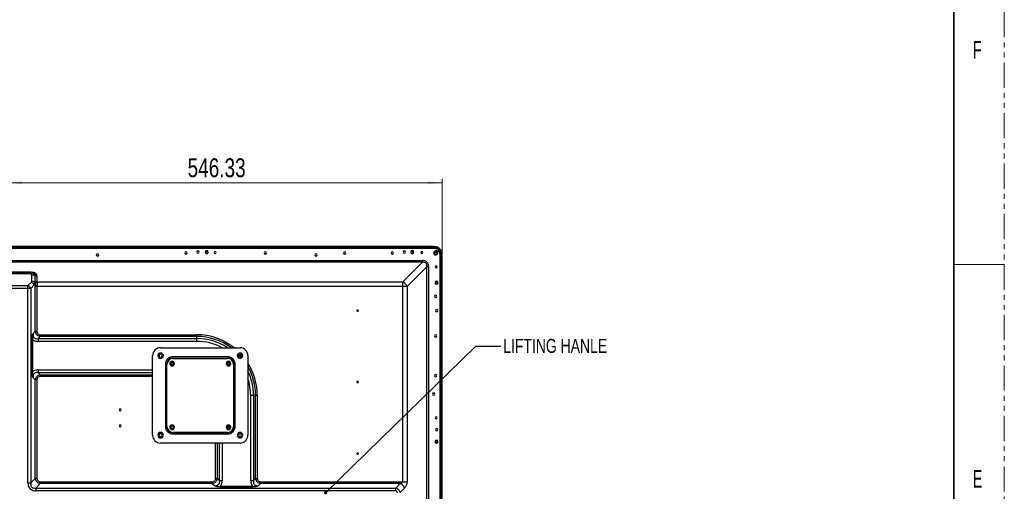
# Model space of a CAD drawing. Header units: millimetres. Extents: x 0 to 1118, y 0 to 864.
# Tile 97 of 256: x 870 to 1118, y 483 to 601. Entities that reach past the tile are written whole.
import ezdxf

# ---------------------------------------------------------------- set-up
doc = ezdxf.new("R2010")
doc.units = ezdxf.units.MM
doc.linetypes.add('PHANTOM', pattern=[12.7, 6.35, -1.27, 1.27, -1.27, 1.27, -1.27])
doc.styles.add('SLDTEXTSTYLE3', font='TXT', dxfattribs={"width": 0.75})
doc.styles.add('SLDTEXTSTYLE4', font='TXT', dxfattribs={"width": 0.6})
doc.dimstyles.new('SLDDIMSTYLE0', dxfattribs={"dimtxt": 4.7625, "dimasz": 3.556, "dimexe": 0, "dimexo": 0.0625, "dimgap": 1.190625, "dimtad": 1, "dimlfac": 5, "dimrnd": 1e-09, "dimzin": 12, "dimdsep": 46, "dimtxsty": 'SLDTEXTSTYLE3', "dimsah": 1, "dimcen": 0.09, "dimadec": 0, "dimazin": 3, "dimtfac": 1, "dimtofl": 0, "dimtmove": 0, "dimatfit": 3, "dimfxl": 1, "dimfrac": 2, "dimtolj": 1, "dimtzin": 12, "dimarcsym": 0})
doc.dimstyles.new('SLDDIMSTYLE2', dxfattribs={"dimtxt": 0.18, "dimasz": 0.762, "dimexe": 0, "dimexo": 0.0625, "dimgap": 0, "dimtad": 0, "dimtih": 1, "dimtoh": 1, "dimdec": 0, "dimrnd": 1e-09, "dimzin": 0, "dimdsep": 46, "dimtxsty": 'Standard', "dimblk1": 'DOT', "dimblk2": 'DOT', "dimsah": 1, "dimcen": 0.09, "dimadec": 0, "dimazin": 0, "dimtfac": 0.762, "dimtdec": 0, "dimtofl": 0, "dimtmove": 0, "dimatfit": 3, "dimldrblk": 'DOT', "dimfxl": 1, "dimfrac": 2, "dimtolj": 1, "dimtzin": 0, "dimarcsym": 0})

# ---------------------------------------------------------------- blocks, each defined once
blk = doc.blocks.new('_D_18')
at = {"color": 7, "linetype": 'Continuous', "lineweight": 0}
for p, q in [((866.73, 512.16), (866.73, 561.32)), ((975.99, 541.53), (975.99, 561.32)), ((975.99, 560.32), (866.73, 560.32))]:
    blk.add_line(p, q, dxfattribs=at)
at = {"color": 7, "linetype": 'Continuous', "lineweight": 18}
for points in [[(866.73, 560.32), (870.28, 559.94), (870.28, 560.7)], [(975.99, 560.32), (972.44, 560.7), (972.44, 559.94)]]:
    blk.add_solid(points, dxfattribs=at)
at = {"color": 7, "linetype": 'Continuous', "lineweight": 18, "insert": (911.92, 566.46), "char_height": 4.762, "attachment_point": 1, "style": 'SLDTEXTSTYLE3'}
blk.add_mtext('546.33', dxfattribs=at)
blk = doc.blocks.new('_Dot')
at = {"color": 0, "linetype": 'ByBlock', "lineweight": -2}
blk.add_line((-0.5, 0), (-1, 0), dxfattribs=at)
at = {"color": 0, "linetype": 'ByBlock', "const_width": 0.5}
blk.add_lwpolyline([(-0.25, 0, 1), (0.25, 0, 1)], format="xyb", close=True, dxfattribs=at)

msp = doc.modelspace()

# ---------------------------------------------------------------- linework, layer by layer
at = {"color": 7, "linetype": 'PHANTOM', "lineweight": 18}
msp.add_line((1117.6, 0), (1117.6, 863.6), dxfattribs=at)
at = {"color": 7, "linetype": 'Continuous', "lineweight": 35}
msp.add_line((1104.9, 838.2), (1104.9, 25.4), dxfattribs=at)
at = {"color": 7, "linetype": 'Continuous', "lineweight": 25}
for p, q in [((974.0932, 543.7522), (639.3604, 543.7522)), ((972.2732, 544.2522), (641.1804, 544.2522)), ((641.1804, 544.1522), (972.2732, 544.1522)), ((641.1804, 543.9522), (972.2732, 543.9522)), ((641.1804, 543.8522), (972.2732, 543.8522)), ((972.2732, 544.2522), (972.2732, 544.1522)), ((972.2732, 543.9522), (972.2732, 544.1522)), ((972.2732, 543.9522), (972.2732, 543.8522)), ((972.2732, 543.7522), (972.2732, 543.8522)), ((972.2732, 543.8122), (972.2932, 543.8122)), ((974.0932, 544.2522), (972.2932, 544.2522)), ((972.2932, 544.1522), (972.2932, 544.2522)), ((972.2932, 544.1522), (972.2932, 543.9122)), ((972.2932, 544.1522), (974.0932, 544.1522)), ((972.2932, 543.9122), (974.0932, 543.9122)), ((972.2932, 543.8522), (972.2932, 543.9122)), ((972.2932, 543.8522), (974.0932, 543.8522)), ((972.2932, 543.8522), (972.2932, 543.7522)), ((974.175, 543.0703), (974.0336, 542.9289)), ((974.0932, 544.2522), (974.0932, 544.1522)), ((974.0932, 543.9122), (974.0932, 543.8522)), ((642.4039, 540.7351), (971.0497, 540.7351)), ((911.3488, 542.3892), (911.6376, 542.3892)), ((931.6376, 542.3892), (931.3488, 542.3892)), ((951.3488, 542.3892), (951.6376, 542.3892)), ((974.67, 542.2925), (974.8114, 542.434)), ((975.4932, 360.9421), (975.4932, 542.3522)), ((975.5932, 542.3522), (975.5932, 540.5522)), ((975.6532, 542.3522), (975.5932, 542.3522)), ((975.6532, 542.3522), (975.6532, 540.5522)), ((975.8932, 542.3522), (975.8932, 540.5522)), ((975.8932, 542.3522), (975.9932, 542.3522)), ((975.9932, 540.5522), (975.9932, 542.3522)), ((971.0497, 540.3108), (642.4039, 540.3108)), ((971.0497, 540.3108), (966.0941, 535.3552)), ((967.2255, 534.2238), (972.1811, 539.1794)), ((975.4932, 540.5522), (975.5932, 540.5522)), ((975.5932, 540.5322), (975.4932, 540.5322)), ((975.5532, 540.5522), (975.5532, 540.5322)), ((975.6532, 540.5522), (975.5932, 540.5522)), ((975.5932, 540.5322), (975.5932, 360.8378)), ((975.5932, 540.5322), (975.6532, 540.5322)), ((975.6532, 540.5522), (975.8932, 540.5522)), ((975.8932, 540.5322), (975.6532, 540.5322)), ((975.9932, 540.5522), (975.8932, 540.5522)), ((975.8932, 540.5322), (975.8932, 353.785)), ((975.8932, 540.5322), (975.9932, 540.5322)), ((975.9932, 353.785), (975.9932, 540.5322)), ((862.4339, 537.8623), (872.4197, 537.8623)), ((862.5653, 537.6866), (872.2884, 537.6866)), ((872.2884, 537.3937), (862.5653, 537.3937)), ((872.3451, 537.6787), (872.2796, 537.6819)), ((872.2884, 537.6774), (872.2884, 537.6866)), ((872.4105, 537.6696), (872.2884, 537.6866)), ((872.4197, 537.6866), (872.2884, 537.6866)), ((872.4197, 537.6866), (872.4197, 537.6969)), ((872.5793, 537.6712), (872.4197, 537.6866)), ((872.7126, 535.5522), (872.7126, 537.0937)), ((873.4197, 536.8866), (873.4197, 535.3451)), ((873.4197, 536.8866), (873.5511, 536.8866)), ((873.5511, 535.4794), (873.5511, 536.8866)), ((873.9754, 536.7623), (873.9754, 535.3552)), ((863.141, 534.428), (871.7126, 534.428)), ((871.7126, 533.7209), (863.141, 533.7209)), ((872.5884, 535.3037), (871.7126, 534.428)), ((871.7126, 533.7209), (871.7126, 534.428)), ((871.7126, 484.7802), (871.7126, 533.7209)), ((872.4197, 533.7209), (871.7126, 533.7209)), ((872.4197, 533.7209), (873.2955, 534.5966)), ((872.4197, 533.7209), (872.4197, 484.7802)), ((873.2955, 534.5966), (873.5666, 534.4843)), ((873.5666, 535.2843), (873.4197, 535.3451)), ((873.5511, 522.9056), (873.5511, 534.2238)), ((873.9753, 534.2238), (873.9753, 522.9056)), ((966.0941, 534.2238), (873.9753, 534.2238)), ((873.9754, 535.3552), (966.0941, 535.3552)), ((966.0941, 485.0631), (966.0941, 534.2238)), ((967.2255, 534.2238), (967.2255, 485.0631)), ((974.1082, 531.6586), (974.1303, 531.6586)), ((974.1303, 531.6077), (974.1303, 531.6586)), ((872.639, 512.7002), (872.639, 520.9169)), ((872.8511, 520.9169), (872.8511, 512.7002)), ((873.5511, 522.9056), (873.0197, 522.3742)), ((873.9753, 522.9056), (873.5511, 522.9056)), ((874.2925, 521.1014), (874.8239, 521.6328)), ((874.2925, 521.1014), (914.2128, 521.1014)), ((874.8239, 522.0571), (874.8239, 521.6328)), ((874.8239, 522.0571), (914.2132, 522.0571)), ((914.2128, 521.6328), (874.8239, 521.6328)), ((914.2128, 521.6328), (914.2128, 522.0571)), ((914.2128, 521.1014), (914.2128, 521.6328)), ((914.2128, 520.3943), (914.2128, 521.1014)), ((914.2128, 520.3943), (874.2925, 520.3943)), ((905.1128, 518.8086), (925.1128, 518.8086)), ((903.1128, 496.8086), (903.1128, 516.8086)), ((922.0128, 516.5086), (908.2128, 516.5086)), ((908.2128, 516.2086), (908.2128, 516.5086)), ((908.2128, 516.2086), (922.0128, 516.2086)), ((908.2128, 516.1086), (908.2128, 516.2086)), ((908.2128, 516.1086), (922.0128, 516.1086)), ((922.0128, 516.5086), (922.0128, 516.2086)), ((922.0128, 516.2086), (922.0128, 516.1086)), ((927.1128, 516.8086), (927.1128, 496.8086)), ((906.3128, 514.6086), (906.3128, 499.0086)), ((906.3128, 514.6086), (906.6128, 514.6086)), ((906.6128, 499.0086), (906.6128, 514.6086)), ((906.6128, 514.6086), (906.7128, 514.6086)), ((906.7128, 499.0086), (906.7128, 514.6086)), ((907.424, 514.8086), (907.6628, 514.8086)), ((907.6628, 514.8086), (907.7628, 514.8086)), ((908.3628, 514.8086), (908.2628, 514.8086)), ((908.6017, 514.8086), (908.3628, 514.8086)), ((921.624, 514.8086), (921.8628, 514.8086)), ((921.8628, 514.8086), (921.9628, 514.8086)), ((922.5628, 514.8086), (922.4628, 514.8086)), ((922.8017, 514.8086), (922.5628, 514.8086)), ((923.5128, 514.6086), (923.5128, 499.0086)), ((923.5128, 514.6086), (923.6128, 514.6086)), ((923.6128, 514.6086), (923.6128, 499.0086)), ((923.6128, 514.6086), (923.9128, 514.6086)), ((923.9128, 499.0086), (923.9128, 514.6086)), ((872.8511, 512.7002), (872.639, 512.7002)), ((873.0197, 511.2429), (873.5511, 510.7115)), ((874.8239, 511.9843), (874.2925, 512.5157)), ((874.8239, 511.9843), (874.8239, 511.56)), ((873.5511, 485.9116), (873.5511, 510.7115)), ((873.9753, 510.7115), (873.5511, 510.7115)), ((873.9753, 510.7115), (873.9753, 485.9116)), ((927.7986, 485.3802), (927.7986, 506.8086)), ((928.5057, 506.8086), (927.7986, 506.8086)), ((928.5057, 506.8086), (928.5057, 485.3802)), ((929.0371, 506.8086), (928.5057, 506.8086)), ((929.0371, 485.9116), (929.0371, 506.8086)), ((929.4614, 506.8086), (929.0371, 506.8086)), ((929.4614, 506.8087), (929.4614, 485.9116)), ((906.6128, 499.0086), (906.3128, 499.0086)), ((906.7128, 499.0086), (906.6128, 499.0086)), ((907.424, 498.8086), (907.6628, 498.8086)), ((908.6017, 498.8086), (908.3628, 498.8086)), ((921.624, 498.8086), (921.8628, 498.8086)), ((921.8628, 498.8086), (921.9628, 498.8086)), ((922.5628, 498.8086), (922.4628, 498.8086)), ((922.8017, 498.8086), (922.5628, 498.8086)), ((923.6128, 499.0086), (923.5128, 499.0086)), ((923.9128, 499.0086), (923.6128, 499.0086)), ((908.2128, 497.4086), (908.2128, 497.5086)), ((922.0128, 497.5086), (908.2128, 497.5086)), ((908.2128, 497.1086), (908.2128, 497.4086)), ((922.0128, 497.4086), (908.2128, 497.4086)), ((908.2128, 497.1086), (922.0128, 497.1086)), ((922.0128, 497.5086), (922.0128, 497.4086)), ((922.0128, 497.4086), (922.0128, 497.1086)), ((925.1128, 494.8086), (905.1128, 494.8086)), ((873.5511, 485.9116), (872.4197, 484.7802)), ((873.9753, 485.9116), (873.5511, 485.9116)), ((873.6925, 483.5074), (874.8239, 484.6388)), ((874.8239, 485.0631), (874.8239, 484.6388)), ((874.8239, 485.0631), (918.1158, 485.0631)), ((918.1158, 484.6388), (874.8239, 484.6388)), ((918.1158, 485.0631), (918.1158, 484.6388)), ((918.1158, 484.6388), (918.6471, 484.1074)), ((918.9643, 485.9116), (919.3886, 485.9116)), ((919.9199, 485.3802), (919.3886, 485.9116)), ((920.1044, 483.9388), (928.3212, 483.9388)), ((928.3212, 483.7267), (920.1044, 483.7267)), ((928.3212, 483.9388), (928.3212, 483.7267)), ((929.0371, 485.9116), (928.5057, 485.3802)), ((929.0371, 485.9116), (929.4614, 485.9116)), ((929.7785, 484.1075), (930.3099, 484.6388)), ((930.3099, 485.0631), (966.0941, 485.0631)), ((930.3099, 485.0631), (930.3099, 484.6388)), ((965.4497, 484.6388), (930.3099, 484.6388)), ((965.4497, 484.6388), (964.3184, 483.5074)), ((873.6925, 483.5074), (964.3184, 483.5074)), ((964.3184, 482.8003), (873.6925, 482.8003)), ((964.3184, 482.8003), (964.3184, 483.5074)), ((965.4497, 482.3761), (966.5811, 483.5074))]:
    msp.add_line(p, q, dxfattribs=at)
at = {"color": 8, "linetype": 'Continuous', "lineweight": 25}
for p, q in [((968.584, 542.6292), (968.4025, 542.6292)), ((972.1811, 361.0778), (972.1811, 539.1794)), ((972.6054, 539.1794), (972.6054, 361.0778)), ((975.6532, 540.5322), (975.6532, 360.7393)), ((925.4023, 516.5325), (924.8627, 517.1207)), ((874.2925, 513.2228), (903.1128, 513.2228)), ((903.1128, 512.5157), (874.2925, 512.5157)), ((874.8239, 511.9843), (903.1128, 511.9843)), ((903.1128, 511.56), (874.8239, 511.56)), ((918.9643, 485.9116), (918.9643, 494.8086)), ((919.3886, 494.8086), (919.3886, 485.9116)), ((919.9199, 485.3802), (919.9199, 494.8086)), ((920.627, 494.8086), (920.627, 485.3802))]:
    msp.add_line(p, q, dxfattribs=at)
at = {"color": 7, "linetype": 'Continuous', "lineweight": 18}
msp.add_line((1104.9, 539.75), (1117.6, 539.75), dxfattribs=at)
at = {"color": 7, "linetype": 'Continuous', "lineweight": 25, "flags": 128}
for points in [[(970.6989, 542.6923), (970.8042, 542.8257), (970.8729, 543.0109)], [(966.0941, 534.2238), (966.0941, 534.3806), (966.0941, 534.536), (966.0941, 534.6883), (966.0941, 534.8361), (966.0941, 534.978), (966.0941, 535.1127), (966.0941, 535.2388), (966.0941, 535.3552)], [(967.2255, 534.2238), (967.1091, 534.2238), (966.983, 534.2238), (966.8483, 534.2238), (966.7064, 534.2238), (966.5585, 534.2238), (966.4062, 534.2238), (966.2509, 534.2238), (966.0941, 534.2238)]]:
    msp.add_lwpolyline(points, dxfattribs=at)
at = {"color": 7, "linetype": 'Continuous', "lineweight": 25}
for centre, radius, start, end in [((914.5268, 542.8622), 0.3, 0, 180), ((916.7268, 542.8622), 0.4, 0, 180), ((916.7268, 542.8622), 0.25, 90, 270), ((916.7268, 542.8622), 0.25, 270, 90), ((966.4932, 542.8622), 0.3, 0, 180), ((968.4932, 542.8622), 0.4, 0, 180), ((968.4932, 542.8622), 0.25, 90, 270), ((968.4932, 542.8622), 0.25, 270, 90), ((974.0932, 542.3522), 1.9, 0, 90), ((974.0932, 542.3522), 1.8, 0, 90), ((974.0932, 542.3522), 1.56, 0, 90), ((974.0932, 542.3522), 1.5, 0, 90), ((974.0932, 542.3522), 1.4, 0, 90), ((974.4932, 542.7522), 0.45, 315, 135), ((974.0932, 542.3522), 0.92, 22.828755, 67.171246), ((889.2268, 542.1522), 0.3, 0, 180), ((889.2268, 542.1522), 0.3, 180, 0), ((911.4932, 542.6522), 0.3, 0, 180), ((911.4932, 542.6522), 0.3, 180, 0), ((914.5268, 542.8622), 0.3, 180, 0), ((916.7268, 542.8622), 0.4, 180, 0), ((918.8268, 542.7692), 0.25, 0, 180), ((918.8268, 542.7692), 0.25, 180, 0), ((931.4932, 542.6522), 0.3, 0, 180), ((931.4932, 542.6522), 0.3, 180, 0), ((944.2268, 542.1522), 0.3, 0, 180), ((944.2268, 542.1522), 0.3, 180, 0), ((951.4932, 542.6522), 0.3, 0, 180), ((951.4932, 542.6522), 0.3, 180, 0), ((963.4932, 542.6522), 0.3, 0, 180), ((963.4932, 542.6522), 0.3, 180, 0), ((966.4932, 542.8622), 0.3, 180, 0), ((968.4932, 542.8622), 0.4, 180, 0), ((970.9368, 542.7692), 0.25, 0, 180), ((970.9368, 542.7692), 0.25, 180, 0), ((974.3518, 542.6107), 0.45, 135, 315), ((974.419, 542.6107), 0.25, 90, 270), ((974.419, 542.6107), 0.25, 270, 90), ((974.5103, 539.1586), 0.25, 0, 180), ((974.5103, 539.1586), 0.25, 180, 0), ((974.8618, 538.5522), 0.59, 100.031588, 140.162648), ((872.7342, 535.8568), 1.2371, 56.349386, 91.00071), ((870.9601, 532.9683), 1.6422, 27.273778, 62.726221), ((871.8358, 533.8441), 1.6422, 27.273779, 62.726221), ((872.7342, 534.3153), 1.2371, 56.349387, 91.00071), ((964.8901, 533.0198), 2.6275, 27.273767, 62.726275), ((974.6041, 535.1586), 0.4, 0, 180), ((974.6041, 535.1586), 0.4, 180, 0), ((974.6024, 535.1586), 0.25, 90, 270), ((974.6024, 535.1586), 0.25, 270, 90), ((974.3932, 531.7522), 0.3, 0, 180), ((974.3932, 531.7522), 0.3, 180, 0), ((954.7268, 528.1586), 0.19, 0, 180), ((974.6103, 528.1586), 0.3, 0, 180), ((954.7268, 528.1586), 0.19, 180, 0), ((974.6103, 528.1586), 0.3, 180, 0), ((974.3932, 521.7522), 0.3, 0, 180), ((974.3932, 521.7522), 0.3, 180, 0), ((905.1128, 516.8086), 2, 90, 180), ((925.1128, 516.8086), 2, 0, 90), ((905.1128, 516.8086), 0.7, 0, 180), ((905.1128, 516.8086), 0.7, 180, 0), ((905.1128, 516.8086), 0.4, 0, 180), ((905.1128, 516.8086), 0.4, 180, 0), ((908.2128, 514.6086), 1.9, 90, 180), ((908.2128, 514.6086), 1.6, 90, 180), ((908.2128, 514.6086), 1.5, 90, 180), ((922.0128, 514.6086), 1.9, 0, 90), ((922.0128, 514.6086), 1.6, 0, 90), ((922.0128, 514.6086), 1.5, 0, 90), ((925.1128, 516.8086), 0.7, 0, 180), ((925.1128, 516.8086), 0.7, 180, 0), ((925.1128, 516.8086), 0.4, 0, 180), ((925.1128, 516.8086), 0.4, 180, 0), ((908.0128, 514.8086), 0.5889, 0, 180), ((908.0128, 514.8086), 0.5889, 180, 0), ((908.0128, 514.8086), 0.35, 0, 180), ((908.0128, 514.8086), 0.35, 180, 0), ((908.0128, 514.8086), 0.25, 0, 180), ((908.0128, 514.8086), 0.25, 180, 0), ((922.2128, 514.8086), 0.5889, 0, 180), ((922.2128, 514.8086), 0.5889, 180, 0), ((922.2128, 514.8086), 0.35, 0, 180), ((922.2128, 514.8086), 0.35, 180, 0), ((922.2128, 514.8086), 0.25, 0, 180), ((922.2128, 514.8086), 0.25, 180, 0), ((974.3932, 511.7522), 0.3, 0, 180), ((974.3932, 511.7522), 0.3, 180, 0), ((954.7268, 510.1586), 0.19, 0, 180), ((954.7268, 510.1586), 0.19, 180, 0), ((973.8932, 507.1586), 0.3, 0, 180), ((973.8932, 507.1586), 0.3, 180, 0), ((894.9268, 503.1586), 0.25, 0, 180), ((894.9268, 503.1586), 0.25, 180, 0), ((974.5103, 501.1586), 0.25, 0, 180), ((974.5103, 501.1586), 0.25, 180, 0), ((894.9268, 499.1586), 0.25, 0, 180), ((894.9268, 499.1586), 0.25, 180, 0), ((908.2128, 499.0086), 1.9, 180, 270), ((908.2128, 499.0086), 1.6, 180, 270), ((908.2128, 499.0086), 1.5, 180, 270), ((908.0128, 498.8086), 0.5889, 0, 180), ((908.0128, 498.8086), 0.5889, 180, 0), ((908.0128, 498.8086), 0.35, 0, 180), ((908.0128, 498.8086), 0.35, 180, 0), ((922.2128, 498.8086), 0.5889, 0, 180), ((922.2128, 498.8086), 0.5889, 180, 0), ((922.2128, 498.8086), 0.35, 0, 180), ((922.2128, 498.8086), 0.35, 180, 0), ((922.2128, 498.8086), 0.25, 0, 180), ((922.2128, 498.8086), 0.25, 180, 0), ((922.0128, 499.0086), 1.9, 270, 0), ((922.0128, 499.0086), 1.6, 270, 0), ((922.0128, 499.0086), 1.5, 270, 0), ((974.6103, 498.1586), 0.3, 0, 180), ((905.1128, 496.8086), 2, 180, 270), ((905.1128, 496.8086), 0.7, 0, 180), ((905.1128, 496.8086), 0.7, 180, 0), ((905.1128, 496.8086), 0.4, 0, 180), ((905.1128, 496.8086), 0.4, 180, 0), ((925.1128, 496.8086), 0.7, 0, 180), ((925.1128, 496.8086), 0.7, 180, 0), ((925.1128, 496.8086), 0.4, 0, 180), ((925.1128, 496.8086), 0.4, 180, 0), ((925.1128, 496.8086), 2, 270, 0), ((974.6103, 498.1586), 0.3, 180, 0), ((974.6041, 495.1586), 0.4, 0, 180), ((974.6041, 495.1586), 0.4, 180, 0), ((974.6024, 495.1586), 0.25, 90, 270), ((974.6024, 495.1586), 0.25, 270, 90), ((954.7268, 492.1586), 0.19, 0, 180), ((954.7268, 492.1586), 0.19, 180, 0)]:
    msp.add_arc(centre, radius, start, end, dxfattribs=at)
at = {"color": 8, "linetype": 'Continuous', "lineweight": 25}
for radius, start, end in [(14.8243, 54.045517, 90), (14.2929, 57.095594, 90), (15.2485, 51.902431, 89.998777), (13.5858, 62.040114, 90), (15.2485, 0.000632, 32.222559), (14.8243, 0, 29.518696), (14.2929, 0, 25.505168), (13.5858, 0, 18.282421)]:
    msp.add_arc((914.2128, 506.8086), radius, start, end, dxfattribs=at)
at = {"color": 7, "linetype": 'Continuous', "lineweight": 25}
for points, knots in [([(971.0497, 540.3108), (971.0497, 540.3728), (971.0497, 540.4967), (971.0497, 540.6556), (971.0497, 540.7351)], [0, 0, 0, 0, 0.50000014, 1, 1, 1, 1]), ([(972.6054, 539.1794), (972.5957, 539.3423), (972.5771, 539.6546), (972.402, 540.0829), (972.0954, 540.4408), (971.6266, 540.6934), (971.251, 540.7205), (971.0497, 540.7351)], [0, 0, 0, 0, 0.196378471, 0.376504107, 0.548415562, 0.758053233, 1, 1, 1, 1]), ([(972.1811, 539.1794), (972.1885, 539.3542), (972.1993, 539.6084), (972.0758, 539.9162), (971.934, 540.0961), (971.7477, 540.225), (971.4513, 540.3298), (971.2119, 540.3185), (971.0497, 540.3108)], [0, 0, 0, 0, 0.27181122, 0.39541841, 0.5126883, 0.62652633, 0.74683454, 1, 1, 1, 1]), ([(972.6054, 539.1794), (972.5259, 539.1794), (972.367, 539.1794), (972.2431, 539.1794), (972.1811, 539.1794)], [0, 0, 0, 0, 0.49999986, 1, 1, 1, 1]), ([(872.7126, 537.0937), (872.7052, 537.1368), (872.6945, 537.199), (872.6394, 537.2711), (872.5699, 537.3281), (872.4522, 537.3813), (872.344, 537.3895), (872.2884, 537.3937)], [0, 0, 0, 0, 0.273179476, 0.394407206, 0.515433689, 0.750578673, 1, 1, 1, 1]), ([(872.4197, 537.8623), (872.5828, 537.8554), (872.8953, 537.8423), (873.3237, 537.7182), (873.6816, 537.5013), (873.9337, 537.1699), (873.9608, 536.9044), (873.9754, 536.7623)], [0, 0, 0, 0, 0.19660796, 0.37678624, 0.54868583, 0.75831564, 1, 1, 1, 1]), ([(873.9754, 536.7623), (873.9171, 536.7655), (873.8439, 536.7695), (873.7712, 536.7874), (873.7527, 536.7926), (873.7478, 536.794), (873.7463, 536.7944), (873.6738, 536.8156), (873.6124, 536.8511), (873.5511, 536.8866)], [0, 0, 0, 0, 0.37067149, 0.46600784, 0.49102862, 0.4978747, 0.49988162, 0.50094445, 1, 1, 1, 1]), ([(872.5884, 535.3037), (872.6279, 535.3489), (872.6953, 535.4258), (872.7076, 535.5153), (872.7126, 535.5522)], [0, 0, 0, 0, 0.58725499, 1, 1, 1, 1]), ([(873.2955, 534.5966), (873.3454, 534.7263), (873.4438, 534.982), (873.4277, 535.2253), (873.4197, 535.3451)], [0, 0, 0, 0, 0.50739991, 1, 1, 1, 1]), ([(873.5511, 535.4794), (873.5519, 535.4443), (873.5534, 535.3815), (873.5625, 535.314), (873.5666, 535.2843)], [0, 0, 0, 0, 0.55997193, 1, 1, 1, 1]), ([(873.9754, 535.3552), (873.8959, 535.361), (873.737, 535.3725), (873.6131, 535.4438), (873.5511, 535.4794)], [0, 0, 0, 0, 0.49984471, 1, 1, 1, 1]), ([(873.5666, 534.4843), (873.5616, 534.4359), (873.5528, 534.3495), (873.5516, 534.2622), (873.5511, 534.2238)], [0, 0, 0, 0, 0.55997041, 1, 1, 1, 1]), ([(873.9753, 534.2238), (873.8959, 534.2238), (873.737, 534.2238), (873.6131, 534.2238), (873.5511, 534.2238)], [0, 0, 0, 0, 0.49984523, 1, 1, 1, 1]), ([(873.5666, 534.4843), (873.5765, 534.6304), (873.5962, 534.9225), (873.5765, 535.1637), (873.5666, 535.2843)], [0, 0, 0, 0, 0.49998879, 1, 1, 1, 1]), ([(873.5666, 535.2843), (873.5955, 535.2707), (873.6539, 535.2432), (873.7596, 535.2185), (873.8731, 535.2064), (873.9519, 535.211), (873.9908, 535.2133)], [0, 0, 0, 0, 0.24753113, 0.50000006, 0.75246895, 1, 1, 1, 1]), ([(873.5666, 534.4843), (873.5954, 534.4778), (873.6538, 534.4646), (873.7593, 534.4456), (873.8729, 534.4279), (873.9518, 534.4181), (873.9908, 534.4133)], [0, 0, 0, 0, 0.24691928, 0.49917541, 0.7518561, 1, 1, 1, 1]), ([(873.9753, 534.2238), (873.9762, 534.2594), (873.9777, 534.323), (873.9868, 534.3857), (873.9908, 534.4133)], [0, 0, 0, 0, 0.559353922, 1, 1, 1, 1]), ([(873.9908, 535.2133), (873.9859, 535.2407), (873.977, 535.2896), (873.9759, 535.3351), (873.9754, 535.3552)], [0, 0, 0, 0, 0.56051917, 1, 1, 1, 1]), ([(873.9908, 535.2133), (874.0088, 535.0913), (874.0447, 534.8475), (874.0088, 534.558), (873.9908, 534.4133)], [0, 0, 0, 0, 0.50000932, 1, 1, 1, 1]), ([(872.639, 520.9169), (872.6598, 521.1604), (872.7049, 521.6874), (872.9096, 522.1339), (873.0197, 522.3742)], [0, 0, 0, 0, 0.46193322, 1, 1, 1, 1]), ([(873.0197, 522.3742), (872.9479, 522.1259), (872.813, 521.6592), (872.8389, 521.1536), (872.8511, 520.9169)], [0, 0, 0, 0, 0.53200085, 1, 1, 1, 1]), ([(872.8511, 520.9169), (872.942, 520.8382), (873.1273, 520.6777), (873.4732, 520.5171), (873.8658, 520.412), (874.1459, 520.4004), (874.2925, 520.3943)], [0, 0, 0, 0, 0.22874492, 0.46604995, 0.72067601, 1, 1, 1, 1]), ([(873.0197, 522.3742), (873.0099, 522.2346), (872.9967, 522.046), (873.0093, 521.8326), (873.022, 521.6942), (873.1107, 521.5234), (873.2582, 521.3333), (873.453, 521.176), (873.7976, 521.0447), (874.08, 521.0771), (874.2925, 521.1014)], [0, 0, 0, 0, 0.19008542, 0.25664938, 0.29384286, 0.38001963, 0.5091503, 0.61961227, 0.71363207, 1, 1, 1, 1]), ([(873.5511, 522.9056), (873.5875, 522.7342), (873.6562, 522.4105), (873.9487, 522.0121), (874.3461, 521.7327), (874.6598, 521.6671), (874.8239, 521.6328)], [0, 0, 0, 0, 0.26886617, 0.50765966, 0.74256549, 1, 1, 1, 1]), ([(873.9753, 522.9056), (873.9876, 522.7963), (874.0119, 522.5799), (874.2004, 522.3014), (874.4291, 522.1407), (874.6466, 522.0675), (874.7646, 522.0606), (874.8239, 522.0571)], [0, 0, 0, 0, 0.2457136, 0.48641572, 0.73379162, 0.86606275, 1, 1, 1, 1]), ([(873.0197, 511.2429), (872.9099, 511.4836), (872.706, 511.9305), (872.6601, 512.4571), (872.639, 512.7002)], [0, 0, 0, 0, 0.53848405, 1, 1, 1, 1]), ([(872.8511, 512.7002), (872.839, 512.4591), (872.8135, 511.9535), (872.9489, 511.487), (873.0197, 511.2429)], [0, 0, 0, 0, 0.47660632, 1, 1, 1, 1]), ([(874.2925, 513.2228), (874.127, 513.2144), (873.8137, 513.1985), (873.3022, 513.0521), (873.0177, 512.8302), (872.8511, 512.7002)], [0, 0, 0, 0, 0.31676683, 0.59970677, 1, 1, 1, 1]), ([(874.2925, 512.5157), (874.1529, 512.5254), (873.9643, 512.5386), (873.7509, 512.5261), (873.6124, 512.5134), (873.4417, 512.4247), (873.2516, 512.2772), (873.0943, 512.0824), (872.963, 511.7378), (872.9954, 511.4554), (873.0197, 511.2429)], [0, 0, 0, 0, 0.19009266, 0.25665834, 0.29384159, 0.37999846, 0.5091163, 0.61959451, 0.7136058, 1, 1, 1, 1]), ([(874.8239, 511.9843), (874.6525, 511.9479), (874.3288, 511.8792), (873.9304, 511.5867), (873.651, 511.1893), (873.5854, 510.8756), (873.5511, 510.7115)], [0, 0, 0, 0, 0.26881574, 0.50768075, 0.74250459, 1, 1, 1, 1]), ([(874.8239, 511.56), (874.7146, 511.5478), (874.4983, 511.5235), (874.2199, 511.3352), (874.0592, 511.1066), (873.9859, 510.889), (873.9789, 510.7709), (873.9753, 510.7115)], [0, 0, 0, 0, 0.24565143, 0.48616248, 0.73348291, 0.86578856, 1, 1, 1, 1]), ([(871.7126, 484.7802), (871.7263, 484.5609), (871.7519, 484.1528), (871.9847, 483.6123), (872.3159, 483.2321), (872.7124, 482.9831), (873.1694, 482.8278), (873.509, 482.81), (873.6925, 482.8003)], [0, 0, 0, 0, 0.20735134, 0.3857664, 0.54750102, 0.67842197, 0.82625765, 1, 1, 1, 1]), ([(872.4197, 484.7802), (872.41, 484.6406), (872.3968, 484.452), (872.4093, 484.2386), (872.422, 484.1002), (872.5106, 483.9295), (872.6581, 483.7394), (872.8529, 483.5821), (873.1975, 483.4507), (873.4799, 483.4831), (873.6925, 483.5074)], [0, 0, 0, 0, 0.19008288, 0.25665185, 0.2938122, 0.37993871, 0.50904216, 0.61955642, 0.71356215, 1, 1, 1, 1]), ([(873.5511, 485.9116), (873.5875, 485.7402), (873.6562, 485.4165), (873.9487, 485.0181), (874.3461, 484.7387), (874.6598, 484.6731), (874.8239, 484.6388)], [0, 0, 0, 0, 0.26886618, 0.50765967, 0.7425655, 1, 1, 1, 1]), ([(873.9753, 485.9116), (873.9876, 485.8022), (874.0119, 485.5859), (874.2003, 485.3075), (874.4289, 485.1469), (874.6464, 485.0736), (874.7644, 485.0666), (874.8239, 485.0631)], [0, 0, 0, 0, 0.245884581, 0.486319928, 0.733487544, 0.865797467, 1, 1, 1, 1]), ([(918.1158, 484.6388), (918.2872, 484.6752), (918.6109, 484.7439), (919.0093, 485.0364), (919.2887, 485.4338), (919.3543, 485.7475), (919.3886, 485.9116)], [0, 0, 0, 0, 0.26886626, 0.5076597, 0.74256549, 1, 1, 1, 1]), ([(918.1158, 485.0631), (918.2252, 485.0754), (918.4416, 485.0997), (918.7201, 485.2882), (918.8807, 485.5169), (918.9539, 485.7344), (918.9608, 485.8523), (918.9643, 485.9116)], [0, 0, 0, 0, 0.245948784, 0.486582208, 0.733807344, 0.866076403, 1, 1, 1, 1]), ([(918.6471, 484.1074), (918.7868, 484.0977), (918.9754, 484.0845), (919.1888, 484.097), (919.3272, 484.1097), (919.498, 484.1984), (919.6881, 484.3459), (919.8454, 484.5408), (919.9766, 484.8854), (919.9443, 485.1677), (919.9199, 485.3802)], [0, 0, 0, 0, 0.190086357, 0.256650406, 0.293843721, 0.380020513, 0.509151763, 0.619613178, 0.713632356, 1, 1, 1, 1]), ([(920.1044, 483.7267), (919.861, 483.7475), (919.334, 483.7926), (918.8874, 483.9973), (918.6471, 484.1074)], [0, 0, 0, 0, 0.46193324, 1, 1, 1, 1]), ([(918.6471, 484.1074), (918.8955, 484.0356), (919.3622, 483.9007), (919.8678, 483.9267), (920.1044, 483.9388)], [0, 0, 0, 0, 0.53200086, 1, 1, 1, 1]), ([(920.1044, 483.9388), (920.1832, 484.0298), (920.3436, 484.215), (920.5043, 484.5609), (920.6094, 484.9535), (920.621, 485.2337), (920.627, 485.3802)], [0, 0, 0, 0, 0.2287443, 0.46604949, 0.72067594, 1, 1, 1, 1]), ([(927.7986, 485.3802), (927.807, 485.2147), (927.8229, 484.9013), (927.9693, 484.3898), (928.1912, 484.1054), (928.3212, 483.9388)], [0, 0, 0, 0, 0.31687417, 0.59981411, 1, 1, 1, 1]), ([(929.7785, 484.1075), (929.5378, 483.9976), (929.0908, 483.7937), (928.5642, 483.7479), (928.3212, 483.7267)], [0, 0, 0, 0, 0.53850392, 1, 1, 1, 1]), ([(928.3212, 483.9388), (928.5622, 483.9267), (929.0679, 483.9012), (929.5344, 484.0366), (929.7785, 484.1075)], [0, 0, 0, 0, 0.47656115, 1, 1, 1, 1]), ([(928.5057, 485.3802), (928.496, 485.2405), (928.4828, 485.052), (928.4953, 484.8385), (928.508, 484.7002), (928.5966, 484.5296), (928.744, 484.3395), (928.9389, 484.1821), (929.2835, 484.0507), (929.5659, 484.0831), (929.7785, 484.1075)], [0, 0, 0, 0, 0.19012821, 0.25670031, 0.29384152, 0.37992509, 0.5090113, 0.61955095, 0.71353486, 1, 1, 1, 1]), ([(929.0371, 485.9116), (929.0735, 485.7402), (929.1422, 485.4165), (929.4346, 485.0181), (929.832, 484.7387), (930.1458, 484.6731), (930.3099, 484.6388)], [0, 0, 0, 0, 0.26881582, 0.50768086, 0.74250473, 1, 1, 1, 1]), ([(929.4614, 485.9116), (929.4736, 485.8023), (929.4979, 485.5859), (929.6864, 485.3074), (929.9152, 485.1467), (930.1327, 485.0735), (930.2506, 485.0666), (930.3099, 485.0631)], [0, 0, 0, 0, 0.24572095, 0.48643975, 0.73381916, 0.86607897, 1, 1, 1, 1]), ([(965.4497, 484.6388), (965.526, 484.6632), (965.6466, 484.7019), (965.802, 484.7606), (965.9169, 484.8258), (966.0101, 484.8932), (966.0752, 484.979), (966.0879, 485.0354), (966.0941, 485.0631)], [0, 0, 0, 0, 0.30083384, 0.47543754, 0.61471309, 0.79286001, 0.89856845, 1, 1, 1, 1]), ([(966.5811, 483.5074), (966.6816, 483.6222), (966.8678, 483.8347), (967.0744, 484.2211), (967.1987, 484.6331), (967.2165, 484.9194), (967.2255, 485.0631)], [0, 0, 0, 0, 0.29218843, 0.54135164, 0.76968576, 1, 1, 1, 1]), ([(965.4497, 482.3761), (965.4037, 482.5099), (965.3129, 482.7744), (965.0445, 483.111), (964.709, 483.3742), (964.4489, 483.4629), (964.3184, 483.5074)], [0, 0, 0, 0, 0.25515525, 0.50426865, 0.75125413, 1, 1, 1, 1]), ([(964.7426, 482.3761), (964.7352, 482.437), (964.7246, 482.525), (964.6695, 482.6269), (964.6, 482.7075), (964.4823, 482.7829), (964.3741, 482.7944), (964.3184, 482.8003)], [0, 0, 0, 0, 0.27295997, 0.39416567, 0.51518956, 0.75041152, 1, 1, 1, 1])]:
    msp.add_open_spline(points, degree=3, knots=knots, dxfattribs=at)
at = {"color": 8, "linetype": 'Continuous', "lineweight": 25}
for points, knots in [([(872.2884, 537.3937), (872.2884, 537.4374), (872.2884, 537.5249), (872.2884, 537.6149), (872.2884, 537.6682), (872.2884, 537.6751), (872.2884, 537.6774)], [0, 0, 0, 0, 0.28369766, 0.56739532, 0.85109298, 1, 1, 1, 1]), ([(873.4197, 536.8866), (873.3738, 537.0032), (873.283, 537.2338), (873.014, 537.4884), (872.7164, 537.6428), (872.4989, 537.6619), (872.4105, 537.6696)], [0, 0, 0, 0, 0.277043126, 0.547726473, 0.816133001, 1, 1, 1, 1]), ([(872.4197, 537.6969), (872.4197, 537.7039), (872.4197, 537.7201), (872.4197, 537.811), (872.4197, 537.8623)], [0, 0, 0, 0, 0.43606216, 1, 1, 1, 1]), ([(873.5511, 536.8866), (873.5585, 536.9972), (873.5693, 537.1582), (873.4457, 537.3632), (873.3038, 537.4883), (873.1173, 537.5825), (872.8726, 537.6572), (872.6875, 537.666), (872.5793, 537.6712)], [0, 0, 0, 0, 0.29686832, 0.43182509, 0.55986609, 0.68411174, 0.81541976, 1, 1, 1, 1])]:
    msp.add_open_spline(points, degree=3, knots=knots, dxfattribs=at)
at = {"color": 7, "linetype": 'Continuous', "lineweight": 25}
for points in [[(872.8511, 520.9169), (872.8315, 520.9169), (872.7922, 520.9169), (872.7356, 520.9169), (872.683, 520.9169), (872.6536, 520.9169), (872.639, 520.9169)], [(874.2925, 521.1014), (874.2925, 521.0525), (874.2925, 520.9547), (874.2925, 520.7792), (874.2925, 520.5908), (874.2925, 520.4598), (874.2925, 520.3943)], [(874.2925, 513.2228), (874.2925, 513.1573), (874.2925, 513.0263), (874.2925, 512.8379), (874.2925, 512.6624), (874.2925, 512.5646), (874.2925, 512.5157)], [(871.7126, 484.7802), (871.7781, 484.7802), (871.909, 484.7802), (872.0974, 484.7802), (872.273, 484.7802), (872.3708, 484.7802), (872.4197, 484.7802)], [(919.9199, 485.3802), (919.9689, 485.3802), (920.0667, 485.3802), (920.2422, 485.3802), (920.4306, 485.3802), (920.5616, 485.3802), (920.627, 485.3802)], [(920.1044, 483.9388), (920.1044, 483.9192), (920.1044, 483.8799), (920.1044, 483.8234), (920.1044, 483.7707), (920.1044, 483.7414), (920.1044, 483.7267)], [(927.7986, 485.3802), (927.8641, 485.3802), (927.995, 485.3802), (928.1834, 485.3802), (928.359, 485.3802), (928.4568, 485.3802), (928.5057, 485.3802)], [(966.5811, 483.5074), (966.5166, 483.6215), (966.3876, 483.8497), (966.1095, 484.1672), (965.792, 484.4453), (965.5638, 484.5743), (965.4497, 484.6388)], [(966.0941, 485.0631), (966.1989, 485.0631), (966.4084, 485.0631), (966.7098, 485.0631), (966.9907, 485.0631), (967.1472, 485.0631), (967.2255, 485.0631)], [(873.6925, 483.5074), (873.6925, 483.4585), (873.6925, 483.3607), (873.6925, 483.1852), (873.6925, 482.9968), (873.6925, 482.8658), (873.6925, 482.8003)]]:
    msp.add_open_spline(points, degree=3, dxfattribs=at)

# ---------------------------------------------------------------- texts
at = {"color": 7, "linetype": 'Continuous', "lineweight": 0, "attachment_point": 1}
for s, insert, char_height, style in [('F', (1109.6943, 595.9977), 4.445, 'SLDTEXTSTYLE4'), ('LIFTING HANLE', (991.4287, 521.0121), 3.5, 'SLDTEXTSTYLE3'), ('E', (1109.6943, 488.0477), 4.445, 'SLDTEXTSTYLE4')]:
    msp.add_mtext(s, dxfattribs=dict(at, insert=insert, char_height=char_height, style=style))

# ---------------------------------------------------------------- dimensions: what is measured, and where the dimension line sits
at = {"color": 7, "linetype": 'Continuous', "lineweight": 18}
dim = msp.add_linear_dim(base=(866.7268, 560.3181), p1=(975.9932, 540.5322), p2=(866.7268, 511.1586), dimstyle='SLDDIMSTYLE0', dxfattribs=at)
dim.commit()
dim.dimension.update_dxf_attribs({"geometry": '_D_18', "text_midpoint": (921.5927, 560.3181), "dimtype": 160})

# ---------------------------------------------------------------- leaders
at = {"color": 7, "linetype": 'Continuous', "lineweight": 0}
msp.add_leader([(946.6495, 482.2868), (984.467, 519.229), (990.817, 519.229)], dimstyle='SLDDIMSTYLE2', dxfattribs=at)

doc.saveas('drawing.dxf')
